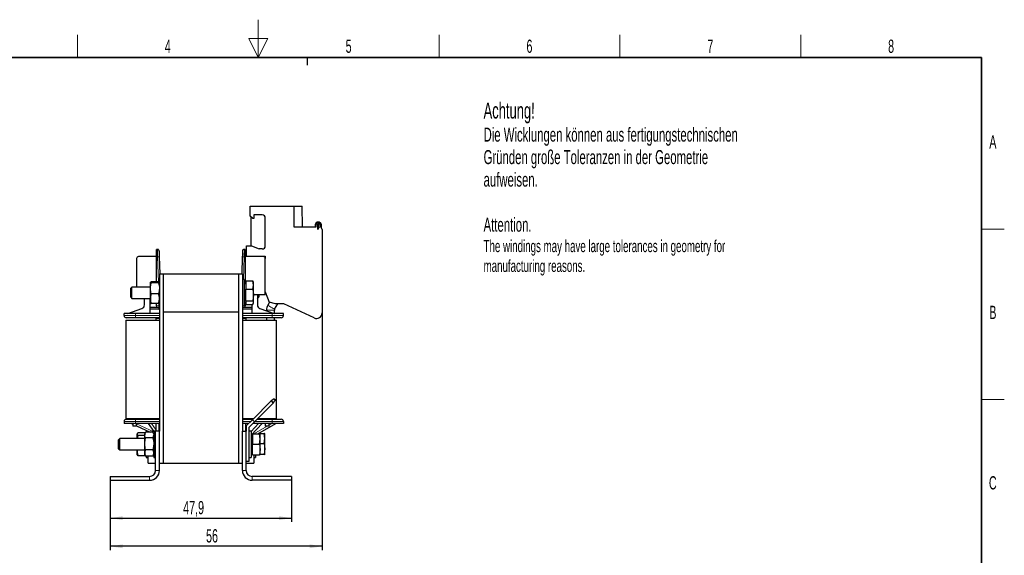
# Model space of a CAD drawing. Header units: millimetres. Extents: x 5 to 418, y 2 to 292.
# Tile 7 of 7: x 154 to 414, y 151 to 292. Entities that reach past the tile are written whole.
import ezdxf

# ---------------------------------------------------------------- set-up
doc = ezdxf.new("R2010")
doc.units = ezdxf.units.MM
doc.layers.add('SLD-0', color=7, linetype='Continuous')
doc.styles.add('SLDTEXTSTYLE0', font='TXT', dxfattribs={"width": 0.605})
doc.dimstyles.new('SLDDIMSTYLE0', dxfattribs={"dimtxt": 3.5, "dimasz": 3.302, "dimexe": 0, "dimexo": 0.0625, "dimgap": 0.875, "dimtad": 1, "dimrnd": 1e-09, "dimzin": 12, "dimdsep": 46, "dimtxsty": 'SLDTEXTSTYLE0', "dimsah": 1, "dimcen": 0.09, "dimadec": 0, "dimazin": 3, "dimtfac": 1, "dimtofl": 0, "dimtmove": 0, "dimatfit": 3, "dimfxl": 1, "dimfrac": 2, "dimtolj": 1, "dimtzin": 12, "dimarcsym": 0})
doc.dimstyles.new('SLDDIMSTYLE1', dxfattribs={"dimtxt": 3.5, "dimasz": 3.302, "dimexe": 0, "dimexo": 0.0625, "dimgap": 0.875, "dimtad": 1, "dimdec": 1, "dimrnd": 1e-09, "dimzin": 12, "dimdsep": 46, "dimtxsty": 'SLDTEXTSTYLE0', "dimsah": 1, "dimcen": 0.09, "dimadec": 0, "dimazin": 3, "dimtfac": 1, "dimtofl": 0, "dimtmove": 0, "dimatfit": 3, "dimfxl": 1, "dimfrac": 2, "dimtolj": 1, "dimtzin": 12, "dimarcsym": 0})

# ---------------------------------------------------------------- blocks, each defined once
blk = doc.blocks.new('SW_NOTE_0')
at = {"layer": 'SLD-0', "color": 0, "attachment_point": 1, "style": 'SLDTEXTSTYLE0'}
for s, insert, char_height in [('Achtung!', (0, 5.46), 4.233), ('Die Wicklungen können aus fertigungstechnischen', (0, -1.16), 3.7042), ('Gründen große Toleranzen in der Geometrie', (0, -7.1), 3.7042), ('aufweisen.', (0, -13.04), 3.704), ('Attention.', (0, -24.93), 3.704), ('The windings may have large tolerances in geometry for', (0, -30.85), 3.175), ('manufacturing reasons.', (0, -36.08), 3.175)]:
    blk.add_mtext(s, dxfattribs=dict(at, insert=insert, char_height=char_height))
blk = doc.blocks.new('_D_3')
at = {"layer": 'SLD-0'}
for p, q in [((177.89, 170.93), (177.89, 159.93)), ((225.79, 170.93), (225.79, 159.93)), ((177.89, 160.93), (225.79, 160.93))]:
    blk.add_line(p, q, dxfattribs=at)
for points in [[(177.89, 160.93), (181.2, 160.43), (181.2, 161.44)], [(225.79, 160.93), (222.49, 161.44), (222.49, 160.43)]]:
    blk.add_solid(points, dxfattribs=at)
at = {"layer": 'SLD-0', "insert": (197.16, 165.45), "char_height": 3.5, "attachment_point": 1, "style": 'SLDTEXTSTYLE0'}
blk.add_mtext('47,9', dxfattribs=at)
blk = doc.blocks.new('_D_4')
at = {"layer": 'SLD-0'}
for p, q in [((233.84, 215.13), (233.84, 152.5)), ((177.89, 170.93), (177.89, 152.5)), ((233.84, 153.5), (177.89, 153.5))]:
    blk.add_line(p, q, dxfattribs=at)
for points in [[(177.89, 153.5), (181.2, 152.99), (181.2, 154.01)], [(233.84, 153.5), (230.54, 154.01), (230.54, 152.99)]]:
    blk.add_solid(points, dxfattribs=at)
at = {"layer": 'SLD-0', "insert": (203.2, 158.01), "char_height": 3.5, "attachment_point": 1, "style": 'SLDTEXTSTYLE0'}
blk.add_mtext('56', dxfattribs=at)

msp = doc.modelspace()

# ---------------------------------------------------------------- linework, layer by layer
at = {"color": 7, "linetype": 'Continuous', "lineweight": 25}
for p, q in [((214.844, 240.684), (214.844, 243.284)), ((214.844, 243.284), (226.344, 243.284)), ((226.344, 243.284), (226.344, 237.784)), ((226.344, 243.284), (228.598, 243.284)), ((228.694, 237.784), (228.598, 243.284)), ((215.544, 239.984), (214.844, 240.684)), ((215.144, 232.808), (215.144, 240.384)), ((215.844, 239.984), (215.544, 239.984)), ((218.044, 240.984), (215.844, 240.984)), ((215.844, 240.984), (215.844, 239.984)), ((218.844, 232.784), (218.844, 240.184)), ((226.344, 237.784), (232.194, 237.784)), ((232.094, 237.984), (232.094, 238.57)), ((232.294, 238.917), (232.319, 238.931)), ((232.294, 237.884), (232.294, 238.455)), ((232.644, 238.426), (232.644, 237.091)), ((233.044, 237.784), (232.644, 237.091)), ((233.044, 237.784), (233.044, 238.426)), ((233.394, 238.455), (233.394, 237.784)), ((233.594, 238.54), (233.594, 237.666)), ((233.844, 237.13), (233.844, 215.128)), ((190.144, 229.884), (190.144, 231.884)), ((190.362, 231.884), (190.144, 231.884)), ((213.326, 231.884), (213.324, 231.81)), ((213.544, 231.884), (213.326, 231.884)), ((213.544, 231.884), (213.544, 229.884)), ((213.844, 230.084), (213.844, 232.808)), ((213.844, 232.808), (215.202, 232.808)), ((215.202, 232.808), (217.244, 231.984)), ((218.044, 231.984), (217.244, 231.984)), ((184.844, 229.484), (184.844, 221.934)), ((190.144, 229.984), (185.344, 229.984)), ((190.144, 223.309), (190.144, 229.884)), ((191.08, 225.434), (190.916, 229.902)), ((212.771, 229.902), (212.607, 225.434)), ((218.344, 229.984), (213.544, 229.984)), ((213.544, 229.884), (213.544, 222.878)), ((213.844, 230.084), (218.844, 230.084)), ((213.844, 229.984), (213.844, 230.084)), ((216.744, 230.084), (216.744, 229.984)), ((218.844, 230.084), (218.844, 229.484)), ((218.844, 219.984), (218.844, 229.484)), ((190.894, 225.434), (191.894, 225.434)), ((190.894, 225.434), (190.894, 183.934)), ((191.894, 225.434), (191.894, 215.434)), ((191.894, 225.434), (211.794, 225.434)), ((211.794, 225.434), (212.794, 225.434)), ((211.794, 225.434), (211.794, 215.434)), ((212.794, 225.434), (212.794, 183.934)), ((213.294, 223.934), (212.794, 223.934)), ((213.294, 223.934), (213.294, 216.934)), ((183.6, 221.934), (183.294, 221.627)), ((183.294, 220.794), (183.294, 221.627)), ((188.494, 221.934), (183.6, 221.934)), ((183.6, 220.887), (183.6, 221.934)), ((188.494, 221.6), (188.494, 223.173)), ((188.494, 218.86), (188.494, 221.6)), ((190.648, 223.309), (188.739, 223.309)), ((190.648, 223.037), (188.739, 223.037)), ((213.694, 222.965), (213.294, 222.734)), ((213.694, 223.535), (215.539, 223.535)), ((213.694, 223.535), (213.694, 221.393)), ((213.694, 221.393), (215.539, 221.393)), ((213.694, 218.292), (213.694, 221.393)), ((215.694, 222.464), (215.539, 223.535)), ((215.539, 221.393), (215.694, 222.464)), ((215.539, 221.393), (215.694, 219.843)), ((215.694, 223.184), (215.645, 223.318)), ((215.694, 222.464), (215.694, 223.184)), ((215.694, 219.843), (215.694, 222.464)), ((183.294, 219.24), (183.294, 220.794)), ((183.294, 219.24), (183.6, 218.934)), ((183.6, 218.934), (183.6, 220.887)), ((183.6, 218.934), (188.494, 218.934)), ((186.944, 217.229), (186.944, 218.934)), ((188.344, 218.934), (188.344, 216.587)), ((188.494, 218.86), (188.494, 217.686)), ((190.648, 220.162), (188.739, 220.162)), ((215.694, 219.843), (215.539, 218.292)), ((215.694, 219.984), (218.844, 219.984)), ((215.694, 217.812), (215.694, 219.843)), ((216.744, 219.984), (216.744, 217.229)), ((217.021, 219.184), (216.744, 219.184)), ((216.744, 218.811), (217.021, 219.184)), ((217.021, 219.184), (217.184, 219.404)), ((217.244, 219.583), (217.244, 219.984)), ((218.844, 220.684), (219.843, 217.939)), ((182.544, 214.984), (186.273, 216.285)), ((188.344, 216.587), (188.344, 216.577)), ((188.344, 216.587), (190.144, 216.587)), ((188.344, 216.577), (188.344, 216.084)), ((190.744, 216.084), (188.344, 216.084)), ((188.344, 216.084), (188.344, 214.984)), ((190.648, 217.558), (188.739, 217.558)), ((190.144, 216.974), (190.144, 217.558)), ((190.144, 216.974), (190.144, 216.587)), ((212.794, 216.934), (213.294, 216.934)), ((215.344, 216.084), (212.944, 216.084)), ((213.294, 218.134), (213.694, 217.903)), ((213.544, 217.989), (213.544, 216.974)), ((213.544, 216.587), (213.544, 216.974)), ((213.544, 216.587), (215.344, 216.587)), ((213.694, 218.292), (215.539, 218.292)), ((213.694, 218.292), (213.694, 217.332)), ((213.694, 217.332), (215.539, 217.332)), ((215.344, 216.587), (215.344, 217.332)), ((215.344, 216.577), (215.344, 216.587)), ((215.344, 216.084), (215.344, 216.577)), ((215.344, 214.984), (215.344, 216.084)), ((215.645, 217.549), (215.694, 217.684)), ((215.694, 217.684), (215.694, 217.812)), ((217.414, 216.285), (221.144, 214.984)), ((219.134, 215.832), (219.134, 215.685)), ((219.94, 217.913), (219.477, 217.112)), ((221.544, 217.484), (219.843, 217.939)), ((221.254, 214.984), (221.254, 215.832)), ((221.313, 216.052), (222.139, 217.484)), ((223.744, 217.484), (221.544, 217.484)), ((231.71, 213.769), (223.744, 217.484)), ((181.544, 214.434), (181.544, 214.984)), ((184.544, 214.984), (181.544, 214.984)), ((181.994, 213.234), (181.994, 187.234)), ((181.994, 213.234), (190.894, 213.234)), ((184.544, 213.834), (182.144, 213.834)), ((190.894, 214.984), (184.544, 214.984)), ((190.894, 213.834), (184.544, 213.834)), ((189.994, 213.234), (189.994, 213.634)), ((191.894, 215.434), (211.794, 215.434)), ((191.894, 215.434), (191.894, 175.434)), ((211.794, 215.434), (211.794, 175.434)), ((220.644, 214.984), (212.794, 214.984)), ((220.644, 213.834), (212.794, 213.834)), ((212.794, 213.234), (221.694, 213.234)), ((213.694, 213.634), (213.694, 213.234)), ((219.134, 213.834), (219.134, 213.234)), ((223.644, 214.984), (220.644, 214.984)), ((223.044, 213.834), (220.644, 213.834)), ((221.254, 213.234), (221.254, 213.834)), ((221.694, 213.234), (221.694, 187.234)), ((223.644, 214.434), (223.644, 214.984)), ((221.224, 192.446), (220.392, 191.863)), ((221.224, 192.446), (221.54, 192.129)), ((215.442, 186.913), (220.392, 191.863)), ((216.008, 186.348), (220.958, 191.298)), ((220.392, 191.863), (220.958, 191.298)), ((220.958, 191.298), (221.54, 192.129)), ((181.994, 187.234), (190.894, 187.234)), ((212.794, 187.234), (215.762, 187.234)), ((216.894, 187.234), (221.694, 187.234)), ((181.544, 186.434), (181.544, 185.884)), ((184.207, 185.884), (181.544, 185.884)), ((182.144, 187.034), (184.544, 187.034)), ((183.544, 185.884), (183.844, 185.745)), ((183.844, 185.884), (183.844, 185.184)), ((184.844, 185.184), (183.844, 185.184)), ((184.544, 185.884), (184.402, 185.884)), ((184.544, 187.034), (190.894, 187.034)), ((190.894, 185.884), (184.544, 185.884)), ((184.844, 185.184), (184.844, 185.884)), ((184.844, 185.284), (188.481, 183.605)), ((187.944, 185.884), (189.394, 183.812)), ((190.044, 183.934), (190.044, 185.884)), ((212.794, 187.034), (215.562, 187.034)), ((214.412, 185.884), (212.794, 185.884)), ((213.644, 185.884), (213.644, 183.934)), ((215.442, 186.913), (213.794, 185.265)), ((213.794, 185.265), (213.794, 183.934)), ((214.594, 184.934), (216.008, 186.348)), ((214.594, 175.934), (214.594, 184.934)), ((215.094, 182.867), (218.044, 185.884)), ((216.008, 186.348), (215.442, 186.913)), ((219.344, 185.884), (215.544, 185.884)), ((216.694, 187.034), (220.644, 187.034)), ((216.844, 183.184), (221.644, 185.884)), ((218.844, 185.884), (218.844, 185.184)), ((219.844, 185.184), (218.844, 185.184)), ((220.644, 185.884), (219.344, 185.884)), ((219.844, 185.184), (219.844, 185.884)), ((220.644, 187.034), (223.044, 187.034)), ((223.644, 185.884), (220.644, 185.884)), ((223.644, 186.434), (223.644, 185.884)), ((185.046, 183.274), (184.994, 183.184)), ((184.994, 183.1), (184.994, 183.184)), ((184.994, 181.934), (184.994, 183.1)), ((185.087, 181.934), (185.239, 182.712)), ((187.148, 183.488), (185.239, 183.488)), ((186.994, 182.712), (185.239, 182.712)), ((187.191, 183.525), (186.994, 183.184)), ((186.994, 182.882), (186.994, 183.184)), ((186.994, 180.574), (186.994, 182.882)), ((189.148, 183.605), (187.239, 183.605)), ((189.148, 182.16), (187.239, 182.16)), ((187.769, 183.934), (187.394, 183.934)), ((187.394, 183.934), (187.394, 183.605)), ((187.894, 183.605), (187.894, 183.876)), ((189.394, 183.184), (189.196, 183.526)), ((189.894, 183.934), (189.394, 183.934)), ((189.394, 183.934), (189.394, 176.934)), ((190.894, 183.934), (189.894, 183.934)), ((189.894, 173.534), (189.894, 183.934)), ((190.894, 173.534), (190.894, 183.934)), ((212.794, 183.934), (213.794, 183.934)), ((212.794, 173.534), (212.794, 183.934)), ((213.794, 173.534), (213.794, 183.934)), ((215.094, 183.934), (214.594, 183.934)), ((215.094, 183.934), (215.094, 176.934)), ((215.494, 182.965), (215.094, 182.734)), ((215.494, 183.184), (215.494, 180.434)), ((215.494, 183.184), (217.339, 183.184)), ((217.044, 183.296), (218.539, 183.296)), ((217.494, 181.809), (217.339, 183.184)), ((217.494, 183.184), (217.339, 183.184)), ((217.494, 181.809), (217.494, 183.184)), ((218.694, 181.985), (218.539, 183.296)), ((218.694, 183.184), (218.691, 183.192)), ((218.694, 181.985), (218.694, 183.179)), ((180.4, 181.934), (180.094, 181.627)), ((180.094, 180.434), (180.094, 181.627)), ((180.094, 179.24), (180.094, 180.434)), ((186.994, 181.934), (180.4, 181.934)), ((180.4, 180.434), (180.4, 181.934)), ((180.4, 178.934), (180.4, 180.434)), ((186.994, 178.125), (186.994, 180.574)), ((215.494, 180.434), (217.339, 180.434)), ((215.494, 177.684), (215.494, 180.434)), ((217.339, 180.434), (217.494, 181.809)), ((217.339, 180.434), (217.494, 179.059)), ((217.494, 179.059), (217.494, 181.809)), ((217.494, 180.674), (218.539, 180.674)), ((218.539, 180.674), (218.694, 181.985)), ((218.539, 180.674), (218.694, 179.243)), ((218.694, 179.243), (218.694, 181.985)), ((180.094, 179.24), (180.4, 178.934)), ((180.4, 178.934), (186.994, 178.934)), ((185.042, 178.934), (184.994, 178.518)), ((184.994, 178.518), (184.994, 178.934)), ((184.994, 177.684), (184.994, 178.518)), ((184.994, 177.684), (185.046, 177.594)), ((187.148, 177.379), (185.239, 177.379)), ((186.994, 177.684), (186.994, 178.125)), ((186.994, 177.684), (187.191, 177.342)), ((187.197, 177.345), (187.239, 177.262)), ((189.148, 178.988), (187.239, 178.988)), ((189.148, 177.262), (187.239, 177.262)), ((187.394, 177.262), (187.394, 176.934)), ((187.394, 176.934), (187.894, 176.934)), ((187.894, 175.434), (187.894, 177.262)), ((189.148, 177.262), (189.19, 177.345)), ((189.196, 177.341), (189.394, 177.684)), ((189.394, 176.934), (189.894, 176.934)), ((214.594, 176.934), (215.094, 176.934)), ((215.094, 178.134), (215.494, 177.903)), ((215.494, 177.684), (217.339, 177.684)), ((215.794, 177.684), (215.794, 175.434)), ((215.794, 176.934), (216.294, 176.934)), ((216.294, 177.684), (216.294, 176.934)), ((217.494, 179.059), (217.339, 177.684)), ((217.494, 177.684), (217.339, 177.684)), ((217.494, 177.684), (217.494, 179.059)), ((217.494, 177.812), (218.539, 177.812)), ((218.694, 179.243), (218.539, 177.812)), ((218.674, 177.676), (218.694, 177.691)), ((218.691, 177.676), (218.694, 177.684)), ((218.694, 177.691), (218.694, 179.243)), ((187.894, 175.434), (189.894, 175.434)), ((190.894, 175.434), (191.894, 175.434)), ((191.894, 175.434), (211.794, 175.434)), ((211.794, 175.434), (212.794, 175.434)), ((213.794, 175.934), (214.594, 175.934)), ((213.794, 175.434), (215.794, 175.434)), ((177.894, 171.934), (177.894, 170.934)), ((177.894, 171.934), (188.294, 171.934)), ((225.794, 171.934), (215.394, 171.934)), ((225.794, 171.934), (225.794, 170.934)), ((177.894, 170.934), (188.294, 170.934)), ((225.794, 170.934), (215.394, 170.934))]:
    msp.add_line(p, q, dxfattribs=at)
at = {"color": 7, "linetype": 'Continuous', "lineweight": 18}
for p, q in [((190.144, 229.884), (190.417, 229.884)), ((190.658, 223.306), (190.417, 229.884)), ((213.271, 229.884), (213.052, 223.934)), ((213.271, 229.884), (213.544, 229.884)), ((190.744, 216.577), (188.344, 216.577)), ((190.144, 216.974), (190.744, 216.974)), ((190.744, 217.593), (190.744, 216.974)), ((190.744, 216.974), (190.894, 216.979)), ((190.744, 216.974), (190.744, 216.577)), ((190.894, 216.605), (190.744, 216.577)), ((190.744, 216.577), (190.744, 216.084)), ((212.944, 216.577), (212.794, 216.605)), ((212.944, 216.934), (212.944, 216.577)), ((215.344, 216.577), (212.944, 216.577)), ((212.944, 216.577), (212.944, 216.084)), ((213.294, 216.974), (213.544, 216.974)), ((219.134, 215.832), (221.254, 215.832)), ((181.544, 214.434), (184.544, 214.434)), ((184.544, 214.434), (184.544, 214.984)), ((184.544, 213.834), (184.544, 214.434)), ((184.544, 214.434), (190.894, 214.434)), ((190.894, 213.634), (189.994, 213.634)), ((212.794, 214.434), (220.644, 214.434)), ((213.694, 213.634), (212.794, 213.634)), ((220.644, 214.434), (220.644, 214.984)), ((220.644, 214.434), (223.644, 214.434)), ((220.644, 213.834), (220.644, 214.434)), ((181.544, 186.434), (184.544, 186.434)), ((184.207, 185.884), (184.402, 185.884)), ((184.544, 187.034), (184.544, 186.434)), ((184.544, 186.434), (184.544, 185.884)), ((184.544, 186.434), (190.894, 186.434)), ((189.394, 183.734), (184.844, 185.834)), ((190.044, 184.113), (188.804, 185.884)), ((190.744, 185.884), (190.744, 183.934)), ((212.794, 186.434), (214.962, 186.434)), ((212.944, 183.934), (212.944, 185.884)), ((217.094, 185.884), (215.094, 183.837)), ((215.824, 183.184), (219.379, 185.184)), ((216.094, 186.434), (220.644, 186.434)), ((219.844, 185.445), (220.624, 185.884)), ((220.644, 187.034), (220.644, 186.434)), ((220.644, 186.434), (223.644, 186.434)), ((220.644, 186.434), (220.644, 185.884)), ((215.094, 182.773), (215.494, 182.998)), ((188.294, 170.934), (188.294, 171.934)), ((189.894, 173.534), (190.894, 173.534)), ((212.794, 173.534), (213.794, 173.534)), ((215.394, 171.934), (215.394, 170.934))]:
    msp.add_line(p, q, dxfattribs=at)
at = {"color": 7, "linetype": 'Continuous', "lineweight": 18, "flags": 128}
for points in [[(190.417, 229.884), (190.404, 230.366), (190.393, 230.763), (190.378, 231.298), (190.371, 231.555), (190.366, 231.739), (190.362, 231.884)], [(213.324, 231.81), (213.322, 231.739), (213.317, 231.555), (213.31, 231.298), (213.295, 230.763), (213.284, 230.366), (213.271, 229.884)], [(190.417, 229.884), (190.514, 229.887), (190.608, 229.891), (190.694, 229.894), (190.77, 229.897), (190.832, 229.899), (190.878, 229.901), (190.907, 229.902), (190.916, 229.902)], [(212.771, 229.902), (212.781, 229.902), (212.809, 229.901), (212.855, 229.899), (212.917, 229.897), (212.993, 229.894), (213.079, 229.891), (213.173, 229.887), (213.271, 229.884)], [(219.477, 217.112), (219.489, 217.104), (219.587, 217.048), (219.773, 216.941), (220.026, 216.795), (220.319, 216.625), (220.62, 216.452), (220.897, 216.292), (221.119, 216.163), (221.263, 216.08), (221.313, 216.052), (221.313, 216.052)]]:
    msp.add_lwpolyline(points, dxfattribs=at)
at = {"color": 7, "linetype": 'Continuous', "lineweight": 25, "flags": 128}
for points in [[(190.861, 231.402), (190.849, 231.497), (190.82, 231.583)], [(190.916, 229.902), (190.896, 230.454), (190.886, 230.725), (190.878, 230.963), (190.87, 231.156), (190.865, 231.297), (190.861, 231.402)], [(212.826, 231.402), (212.822, 231.297), (212.817, 231.156), (212.81, 230.963), (212.801, 230.726), (212.791, 230.454), (212.771, 229.902)], [(188.494, 223.173), (188.495, 223.183), (188.568, 223.246), (188.739, 223.309)], [(188.739, 223.037), (188.561, 223.104), (188.494, 223.173)], [(188.494, 221.6), (188.506, 221.915), (188.739, 223.037)], [(188.739, 220.162), (188.66, 220.431), (188.494, 221.6)], [(190.648, 223.309), (190.826, 223.243), (190.894, 223.173)], [(190.894, 223.173), (190.892, 223.164), (190.819, 223.101), (190.648, 223.037)], [(190.648, 223.037), (190.881, 221.915), (190.894, 221.6)], [(190.894, 221.6), (190.728, 220.431), (190.648, 220.162)], [(215.628, 223.316), (215.603, 223.418), (215.539, 223.535)], [(188.739, 220.162), (188.561, 219.524), (188.494, 218.86)], [(190.648, 217.558), (190.826, 218.196), (190.894, 218.86)], [(188.494, 217.694), (188.495, 217.684), (188.568, 217.621), (188.739, 217.558)], [(190.648, 217.558), (190.826, 217.624), (190.894, 217.694)], [(215.694, 217.812), (215.603, 218.175), (215.539, 218.292)], [(215.539, 217.332), (215.548, 217.347), (215.694, 217.812)], [(185.239, 182.712), (185.061, 182.902), (184.994, 183.1)], [(187.239, 182.16), (187.061, 182.514), (186.994, 182.882)], [(186.994, 180.574), (187.006, 180.922), (187.239, 182.16)], [(189.148, 182.16), (189.381, 180.922), (189.394, 180.574)], [(189.19, 183.522), (189.326, 183.251), (189.394, 182.882)], [(218.694, 183.176), (218.603, 183.267), (218.539, 183.296)], [(187.239, 178.988), (187.16, 179.285), (186.994, 180.574)], [(189.394, 180.574), (189.228, 179.285), (189.148, 178.988)], [(185.052, 177.598), (185.068, 177.559), (185.239, 177.379)], [(187.239, 178.988), (187.061, 178.566), (186.994, 178.125)], [(189.148, 177.262), (189.326, 177.685), (189.394, 178.125)], [(218.694, 177.691), (218.603, 177.782), (218.539, 177.812)]]:
    msp.add_lwpolyline(points, dxfattribs=at)
at = {"color": 7, "linetype": 'Continuous', "lineweight": 25}
for centre, radius, start, end in [((218.044, 240.184), 0.8, 0, 90), ((231.894, 237.984), 0.2, 270, 0), ((232.494, 238.57), 0.4, 120, 180), ((232.194, 237.884), 0.1, 270, 0), ((232.694, 238.455), 0.4, 127.17037, 180), ((232.818, 238.068), 0.997, 59.08499, 120), ((232.821, 238.287), 0.61, 20.86517, 127.17037), ((232.744, 238.426), 0.1, 130, 180), ((232.835, 238.317), 0.243, 31.45062, 130), ((232.944, 238.426), 0.1, 0, 10), ((233.043, 238.443), 0.56, 10, 59.08499), ((232.994, 238.455), 0.4, 0, 7.17037), ((233.144, 237.13), 0.7, 360, 69.07517), ((190.362, 231.384), 0.5, 58.15847, 90), ((190.423, 231.42), 0.429, 21.99628, 98.06895), ((213.326, 231.384), 0.5, 138.37036, 177.89835), ((213.264, 231.42), 0.429, 81.93105, 158.00372), ((213.326, 231.384), 0.5, 90, 122.05), ((218.044, 232.784), 0.8, 270, 0), ((185.344, 229.484), 0.5, 90, 180), ((218.344, 229.484), 0.5, 0, 90), ((192.25, 218.894), 3.756, 180.52581, 200.8412), ((187.138, 218.825), 3.756, 0.52572, 20.84137), ((216.944, 219.583), 0.3, 323.35309, 0), ((185.944, 217.229), 1, 289.23067, 0), ((217.744, 217.229), 1, 180, 250.76933), ((221.694, 215.832), 2.56, 150, 180), ((221.694, 215.832), 0.44, 150, 180), ((182.144, 214.434), 0.6, 180, 270), ((189.794, 213.634), 0.2, 0, 90), ((213.894, 213.634), 0.2, 90, 180), ((223.044, 214.434), 0.6, 270, 0), ((232.344, 215.128), 1.5, 245, 0), ((189.794, 187.234), 0.2, 270, 0), ((213.894, 187.234), 0.2, 180, 270), ((182.144, 186.434), 0.6, 90, 180), ((223.044, 186.434), 0.6, 0, 90), ((185.494, 183.055), 0.503, 120.48999, 174.84049), ((188.154, 182.866), 1.161, 145.56192, 179.18077), ((188.11, 182.916), 1.284, 323.93973, 358.51071), ((187.913, 178.551), 2.919, 180.65234, 203.67977), ((188.747, 178.158), 1.754, 181.06219, 210.70846), ((187.64, 178.093), 1.754, 1.06219, 30.70846), ((188.294, 173.534), 1.6, 270, 0), ((188.294, 173.534), 2.6, 270, 0), ((215.394, 173.534), 2.6, 180, 270), ((215.394, 173.534), 1.6, 180, 270)]:
    msp.add_arc(centre, radius, start, end, dxfattribs=at)
for centre, start_param, end_param in [((190.744, 216.588), 0, 0.3046927), ((212.944, 216.588), 5.9784927, 6.2831853)]:
    msp.add_ellipse(centre, major_axis=(0, -0.504), ratio=0.9914543, start_param=start_param, end_param=end_param, dxfattribs=at)
at = {"layer": 'SLD-0', "color": 7, "linetype": 'Continuous', "lineweight": 18}
for p, q in [((217, 292.5), (217, 282.5)), ((219.5, 287.5), (214.5, 287.5)), ((214.5, 287.5), (217, 282.5)), ((217, 282.5), (219.5, 287.5))]:
    msp.add_line(p, q, dxfattribs=at)
at = {"layer": 'SLD-0', "lineweight": 18}
for p, q in [((169.25, 282.5), (169.25, 288.5)), ((264.75, 282.5), (264.75, 288.5)), ((312.5, 282.5), (312.5, 288.5)), ((360.25, 282.5), (360.25, 288.5)), ((408, 237.25), (414, 237.25)), ((408, 192.25), (414, 192.25))]:
    msp.add_line(p, q, dxfattribs=at)
at = {"layer": 'SLD-0', "lineweight": 35}
for p, q in [((408, 282.5), (26, 282.5)), ((408, 12), (408, 282.5))]:
    msp.add_line(p, q, dxfattribs=at)
at = {"layer": 'SLD-0'}
msp.add_line((230, 280.5), (230, 282.5), dxfattribs=at)
msp.add_line((230, 280.5), (230, 282.5), dxfattribs=at)

# ---------------------------------------------------------------- block references
msp.add_blockref('SW_NOTE_0', (276.487, 265.179), dxfattribs=at)

# ---------------------------------------------------------------- texts
at = {"layer": 'SLD-0', "char_height": 3.5, "attachment_point": 2, "style": 'SLDTEXTSTYLE0'}
for s, insert in [('4', (193.103, 287.243)), ('5', (240.853, 287.243)), ('6', (288.603, 287.243)), ('7', (336.353, 287.243)), ('8', (384.103, 287.243)), ('A', (410.982, 262.001)), ('B', (410.982, 217.001)), ('C', (410.96, 172.001))]:
    msp.add_mtext(s, dxfattribs=dict(at, insert=insert))

# ---------------------------------------------------------------- dimensions: what is measured, and where the dimension line sits
at = {"layer": 'SLD-0'}
for base, p1, p2, dimstyle, picture, middle in [((177.893748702, 153.502083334), (233.843748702, 215.128398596), (177.893748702, 170.933577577), 'SLDDIMSTYLE1', '_D_4', (205.868748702, 153.502083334)), ((225.794, 160.934), (177.894, 170.934), (225.794, 170.934), 'SLDDIMSTYLE0', '_D_3', (201.844, 160.934))]:
    dim = msp.add_linear_dim(base=base, p1=p1, p2=p2, dimstyle=dimstyle, dxfattribs=at)
    dim.commit()
    dim.dimension.update_dxf_attribs({"geometry": picture, "text_midpoint": middle, "dimtype": 160})

doc.saveas('drawing.dxf')
